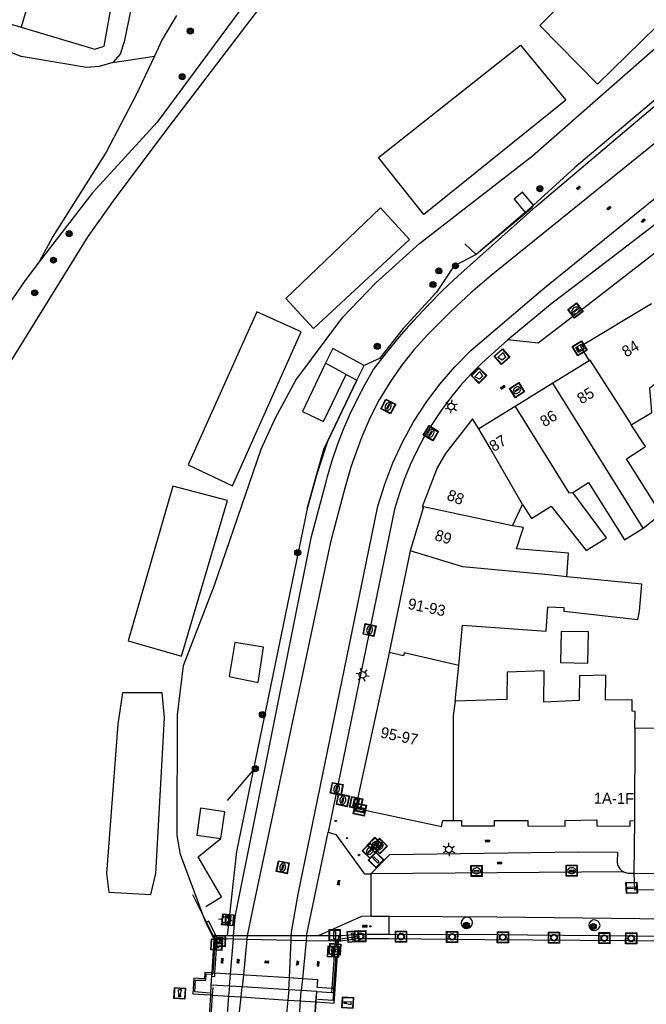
# Model space of a CAD drawing. Header units: metres. Extents: x 93870 to 95789, y 463036 to 464040.
# Tile 200 of 256: x 94525 to 94582, y 463469 to 463558. Entities that reach past the tile are written whole.
import ezdxf
from ezdxf.enums import TextEntityAlignment as Align

# ---------------------------------------------------------------- set-up
doc = ezdxf.new("R2010")
doc.units = ezdxf.units.M
doc.header["$LTSCALE"] = 25.4
for name, color, linetype in [('B_BEBOUWINGSGRENS_0', 1, 'Continuous'), ('B_TUSSENMUUR_0', 7, 'Continuous'), ('B_WOONBOOT_LIJN_0', 1, 'Continuous'), ('G_GRENS_ALGEMEEN_0', 7, 'Continuous'), ('K_KUNSTWERKGRENS_0', 1, 'Continuous'), ('K_KUNSTWERKGRENS_1', 1, 'Continuous'), ('Q_BALUSTRADE_LIJN_1', 193, 'Continuous'), ('Q_BLOEMBAK_0', 93, 'Continuous'), ('Q_BOOM_0', 3, 'Continuous'), ('Q_BRANDKRAAN_0', 5, 'Continuous'), ('Q_CAI-KAST_0', 10, 'Continuous'), ('Q_ELEKTRAKAST_0', 7, 'Continuous'), ('Q_INSPECTIE_OF_RIOOLPUT_0', 253, 'Continuous'), ('Q_KOLK_0', 254, 'Continuous'), ('Q_LICHTMAST_0', 2, 'Continuous'), ('Q_MEERPAAL_0', 7, 'Continuous'), ('Q_MEERRING_0', 7, 'Continuous'), ('Q_SLAGBOOM_0', 7, 'Continuous'), ('Q_STRAATNAAMBORD_0', 7, 'Continuous'), ('Q_VERKEERSBORDPAAL_0', 40, 'Continuous'), ('Q_VERKEERSREGELINSTALLATIEPAAL', 40, 'Continuous'), ('Q_WATERLEIDINGPUT_0', 5, 'Continuous'), ('S_GBKN_SYMBOOL_GV_GROOT_0', 7, 'Continuous'), ('S_GBKN_SYMBOOL_GV_GROOT_1', 7, 'Continuous'), ('S_GBKN_SYMBOOL_OV_GROOT_0', 7, 'Continuous'), ('S_GBKN_SYMBOOL_OV_GROOT_1', 7, 'Continuous'), ('T_CULTUURGRENS_0', 76, 'Continuous'), ('T_HEK_LIJN_0', 6, 'Continuous'), ('V_WEGGRENS_0', 7, 'Continuous'), ('V_WEGGRENS_1', 7, 'Continuous'), ('W_WATERGRENS_0', 5, 'Continuous'), ('Z_GBKN_HUISNUMMER_0', 252, 'Continuous')]:
    doc.layers.add(name, color=color, linetype=linetype)
doc.layers.add('Q_PAAL_STEEN_0', color=7, linetype='Continuous', true_color=0xa97373)
doc.layers.add('Q_PAALTJE_0', color=7, linetype='Continuous', true_color=0x666666)

# ---------------------------------------------------------------- blocks, each defined once
blk = doc.blocks.new('Q_BLOEMBAK')
for points in [[(-0.5, 0.5), (0.5, 0.5), (0.5, -0.5), (-0.5, -0.5)], [(-0.336, 0.197), (0.331, 0.197), (0.19, -0.251), (-0.196, -0.251)]]:
    blk.add_lwpolyline(points, close=True)
blk.add_lwpolyline([(-0.442, 0.464), (0.438, 0.464, -0.414214), (0.459, 0.442), (0.459, -0.437, -0.414214), (0.438, -0.459), (-0.442, -0.459, -0.414214), (-0.463, -0.437), (-0.463, 0.442), (-0.463, 0.444), (-0.463, 0.446), (-0.463, 0.448), (-0.462, 0.45), (-0.461, 0.451), (-0.46, 0.453), (-0.459, 0.455), (-0.458, 0.456), (-0.457, 0.457), (-0.456, 0.459), (-0.454, 0.46), (-0.453, 0.461), (-0.451, 0.462), (-0.449, 0.462), (-0.447, 0.463), (-0.446, 0.463), (-0.444, 0.464), (-0.442, 0.464)], format="xyb")
blk = doc.blocks.new('Q_STRAATNAAMBORD')
for points in [[(-0.5, 0.5), (0.5, 0.5), (0.5, -0.5), (-0.5, -0.5)], [(-0.369, 0.22), (0.358, 0.22), (0.358, -0.214), (-0.369, -0.214)]]:
    blk.add_lwpolyline(points, close=True)
for points in [[(-0.442, 0.464), (0.438, 0.464, -0.414214), (0.459, 0.442), (0.459, -0.437, -0.414214), (0.438, -0.459), (-0.442, -0.459, -0.414214), (-0.463, -0.437), (-0.463, 0.442), (-0.463, 0.444), (-0.463, 0.446), (-0.463, 0.448), (-0.462, 0.45), (-0.461, 0.451), (-0.46, 0.453), (-0.459, 0.455), (-0.458, 0.456), (-0.457, 0.457), (-0.456, 0.459), (-0.454, 0.46), (-0.453, 0.461), (-0.451, 0.462), (-0.449, 0.462), (-0.447, 0.463), (-0.446, 0.463), (-0.444, 0.464), (-0.442, 0.464)], [(-0.287, 0.16), (0.281, 0.16, -0.414214), (0.303, 0.139), (0.303, -0.134, -0.414214), (0.281, -0.156), (-0.287, -0.156, -0.414214), (-0.308, -0.134), (-0.308, 0.139), (-0.308, 0.14), (-0.308, 0.142), (-0.307, 0.144), (-0.307, 0.146), (-0.306, 0.148), (-0.305, 0.149), (-0.304, 0.151), (-0.303, 0.152), (-0.302, 0.154), (-0.3, 0.155), (-0.299, 0.156), (-0.297, 0.157), (-0.296, 0.158), (-0.294, 0.159), (-0.292, 0.159), (-0.29, 0.16), (-0.288, 0.16), (-0.287, 0.16)]]:
    blk.add_lwpolyline(points, format="xyb")
blk = doc.blocks.new('Q_ELEKTRAKAST')
for points in [[(-0.5, 0.5), (0.5, 0.5), (0.5, -0.5), (-0.5, -0.5)], [(-0.262, 0.264), (0.25, 0.264), (0.25, 0.187), (-0.262, 0.187)], [(-0.262, 0.107), (0.25, 0.107), (0.25, -0.332), (-0.262, -0.332)]]:
    blk.add_lwpolyline(points, close=True)
blk.add_lwpolyline([(-0.442, 0.464), (0.438, 0.464, -0.414214), (0.459, 0.442), (0.459, -0.437, -0.414214), (0.438, -0.459), (-0.442, -0.459, -0.414214), (-0.463, -0.437), (-0.463, 0.442), (-0.463, 0.444), (-0.463, 0.446), (-0.463, 0.448), (-0.462, 0.45), (-0.461, 0.451), (-0.46, 0.453), (-0.459, 0.455), (-0.458, 0.456), (-0.457, 0.457), (-0.456, 0.459), (-0.454, 0.46), (-0.453, 0.461), (-0.451, 0.462), (-0.449, 0.462), (-0.447, 0.463), (-0.446, 0.463), (-0.444, 0.464), (-0.442, 0.464)], format="xyb")
blk.add_lwpolyline([(-0.177, 0.001, -1), (-0.177, -0.069, -1)], format="xyb", close=True)
blk.add_lwpolyline([(0.044, 0.088), (-0.056, -0.112), (0.044, -0.112), (-0.056, -0.312)])
blk = doc.blocks.new('Q_CAI-KAST')
for points in [[(-0.5, 0.5), (0.5, 0.5), (0.5, -0.5), (-0.5, -0.5)], [(-0.262, 0.264), (0.25, 0.264), (0.25, 0.187), (-0.262, 0.187)], [(-0.262, 0.107), (0.25, 0.107), (0.25, -0.332), (-0.262, -0.332)]]:
    blk.add_lwpolyline(points, close=True)
blk.add_lwpolyline([(-0.442, 0.464), (0.438, 0.464, -0.414214), (0.459, 0.442), (0.459, -0.437, -0.414214), (0.438, -0.459), (-0.442, -0.459, -0.414214), (-0.463, -0.437), (-0.463, 0.442), (-0.463, 0.444), (-0.463, 0.446), (-0.463, 0.448), (-0.462, 0.45), (-0.461, 0.451), (-0.46, 0.453), (-0.459, 0.455), (-0.458, 0.456), (-0.457, 0.457), (-0.456, 0.459), (-0.454, 0.46), (-0.453, 0.461), (-0.451, 0.462), (-0.449, 0.462), (-0.447, 0.463), (-0.446, 0.463), (-0.444, 0.464), (-0.442, 0.464)], format="xyb")
blk.add_circle((-0.177, -0.034), 0.0354)
blk = doc.blocks.new('Q_LICHTMAST')
for points in [[(-0.26, 0.15), (-0.52, 0.3)], [(0, 0.3), (0, 0.6)], [(0.26, 0.15), (0.52, 0.3)], [(-0.26, -0.15), (-0.52, -0.3)], [(0, -0.3), (0, -0.6)], [(0.26, -0.15), (0.52, -0.3)]]:
    blk.add_lwpolyline(points)
blk.add_circle((0, 0), 0.3)
blk = doc.blocks.new('Q_VERKEERSREGELINSTALLATIEPAAL')
for points in [[(-0.5, 0.5), (0.5, 0.5), (0.5, -0.5), (-0.5, -0.5)], [(-0.08, 0.333), (0.071, 0.333), (0.071, -0.329), (-0.08, -0.329)]]:
    blk.add_lwpolyline(points, close=True)
blk.add_lwpolyline([(-0.442, 0.464), (0.438, 0.464, -0.414214), (0.459, 0.442), (0.459, -0.437, -0.414214), (0.438, -0.459), (-0.442, -0.459, -0.414214), (-0.463, -0.437), (-0.463, 0.442), (-0.463, 0.444), (-0.463, 0.446), (-0.463, 0.448), (-0.462, 0.45), (-0.461, 0.451), (-0.46, 0.453), (-0.459, 0.455), (-0.458, 0.456), (-0.457, 0.457), (-0.456, 0.459), (-0.454, 0.46), (-0.453, 0.461), (-0.451, 0.462), (-0.449, 0.462), (-0.447, 0.463), (-0.446, 0.463), (-0.444, 0.464), (-0.442, 0.464)], format="xyb")
blk = doc.blocks.new('Q_VERKEERSBORDPAAL')
for points in [[(-0.5, 0.5), (0.5, 0.5), (0.5, -0.5), (-0.5, -0.5)], [(-0.08, 0.333), (0.071, 0.333), (0.071, -0.329), (-0.08, -0.329)]]:
    blk.add_lwpolyline(points, close=True)
blk.add_lwpolyline([(-0.442, 0.464), (0.438, 0.464, -0.414214), (0.459, 0.442), (0.459, -0.437, -0.414214), (0.438, -0.459), (-0.442, -0.459, -0.414214), (-0.463, -0.437), (-0.463, 0.442), (-0.463, 0.444), (-0.463, 0.446), (-0.463, 0.448), (-0.462, 0.45), (-0.461, 0.451), (-0.46, 0.453), (-0.459, 0.455), (-0.458, 0.456), (-0.457, 0.457), (-0.456, 0.459), (-0.454, 0.46), (-0.453, 0.461), (-0.451, 0.462), (-0.449, 0.462), (-0.447, 0.463), (-0.446, 0.463), (-0.444, 0.464), (-0.442, 0.464)], format="xyb")
blk = doc.blocks.new('Q_PAAL_STEEN')
for points in [[(-0.5, 0.5), (0.5, 0.5), (0.5, -0.5), (-0.5, -0.5)], [(-0.08, 0.333), (0.071, 0.333), (0.071, -0.329), (-0.08, -0.329)]]:
    blk.add_lwpolyline(points, close=True)
blk.add_lwpolyline([(-0.442, 0.464), (0.438, 0.464, -0.414214), (0.459, 0.442), (0.459, -0.437, -0.414214), (0.438, -0.459), (-0.442, -0.459, -0.414214), (-0.463, -0.437), (-0.463, 0.442), (-0.463, 0.444), (-0.463, 0.446), (-0.463, 0.448), (-0.462, 0.45), (-0.461, 0.451), (-0.46, 0.453), (-0.459, 0.455), (-0.458, 0.456), (-0.457, 0.457), (-0.456, 0.459), (-0.454, 0.46), (-0.453, 0.461), (-0.451, 0.462), (-0.449, 0.462), (-0.447, 0.463), (-0.446, 0.463), (-0.444, 0.464), (-0.442, 0.464)], format="xyb")
blk = doc.blocks.new('Q_PAALTJE')
at = {"color": 251, "true_color": 0x666666, "xscale": 0.1, "yscale": 0.1, "zscale": 0.01}
blk.add_blockref('Q_PAAL_STEEN', (0, 0), dxfattribs=at)
blk = doc.blocks.new('Q_KOLK')
blk.add_lwpolyline([(-0.5, 0.5), (0.5, 0.5), (0.5, -0.5), (-0.5, -0.5)], close=True)
for points in [[(-0.442, 0.464), (0.438, 0.464, -0.414214), (0.459, 0.442), (0.459, -0.437, -0.414214), (0.438, -0.459), (-0.442, -0.459, -0.414214), (-0.463, -0.437), (-0.463, 0.442, -0.414214), (-0.442, 0.464)], [(-0.345, 0.105, 0.380426), (-0.276, -0.18)], [(-0.008, 0.266, 0.240218), (-0.345, 0.105)], [(-0.194, 0.045, 0.853344), (-0.194, -0.032)], [(0.331, 0.111, 0.240191), (-0.008, 0.266)], [(0.185, -0.032, 0.849746), (0.185, 0.045)], [(0.267, -0.176, 0.380426), (0.331, 0.111)], [(-0.276, -0.18, 0.148452), (0.012, -0.257)], [(0.012, -0.257, 0.131742), (0.267, -0.176)]]:
    blk.add_lwpolyline(points, format="xyb")
for points in [[(-0.194, 0.045), (0.185, 0.045)], [(0.185, -0.032), (-0.194, -0.032)]]:
    blk.add_lwpolyline(points)
blk = doc.blocks.new('Q_WATERLEIDINGPUT')
blk.add_lwpolyline([(-0.5, 0.5), (0.5, 0.5), (0.5, -0.5), (-0.5, -0.5)], close=True)
for points in [[(-0.442, 0.464), (0.438, 0.464, -0.414214), (0.459, 0.442), (0.459, -0.437, -0.414214), (0.438, -0.459), (-0.442, -0.459, -0.414214), (-0.463, -0.437), (-0.463, 0.442), (-0.463, 0.444), (-0.463, 0.446), (-0.463, 0.448), (-0.462, 0.45), (-0.461, 0.451), (-0.46, 0.453), (-0.459, 0.455), (-0.458, 0.456), (-0.457, 0.457), (-0.456, 0.459), (-0.454, 0.46), (-0.453, 0.461), (-0.451, 0.462), (-0.449, 0.462), (-0.447, 0.463), (-0.446, 0.463), (-0.444, 0.464), (-0.442, 0.464)], [(-0.345, 0.105, 0.380426), (-0.276, -0.18)], [(-0.008, 0.266, 0.240218), (-0.345, 0.105)], [(-0.194, 0.045, 0.853344), (-0.194, -0.032)], [(0.331, 0.111, 0.240191), (-0.008, 0.266)], [(0.185, -0.032, 0.849746), (0.185, 0.045)], [(0.267, -0.176, 0.380426), (0.331, 0.111)], [(-0.276, -0.18, 0.148452), (0.012, -0.257)], [(0.012, -0.257, 0.131742), (0.267, -0.176)]]:
    blk.add_lwpolyline(points, format="xyb")
for points in [[(-0.194, 0.045), (0.185, 0.045)], [(0.185, -0.032), (-0.194, -0.032)]]:
    blk.add_lwpolyline(points)
blk = doc.blocks.new('Q_BRANDKRAAN')
blk.add_lwpolyline([(-0.5, 0.5), (0.5, 0.5), (0.5, -0.5), (-0.5, -0.5)], close=True)
for points in [[(-0.442, 0.464), (0.438, 0.464, -0.414214), (0.459, 0.442), (0.459, -0.437, -0.414214), (0.438, -0.459), (-0.442, -0.459, -0.414214), (-0.463, -0.437), (-0.463, 0.442), (-0.463, 0.444), (-0.463, 0.446), (-0.463, 0.448), (-0.462, 0.45), (-0.461, 0.451), (-0.46, 0.453), (-0.459, 0.455), (-0.458, 0.456), (-0.457, 0.457), (-0.456, 0.459), (-0.454, 0.46), (-0.453, 0.461), (-0.451, 0.462), (-0.449, 0.462), (-0.447, 0.463), (-0.446, 0.463), (-0.444, 0.464), (-0.442, 0.464)], [(-0.345, 0.105, 0.380426), (-0.276, -0.18)], [(-0.008, 0.266, 0.240218), (-0.345, 0.105)], [(-0.194, 0.045, 0.853344), (-0.194, -0.032)], [(0.331, 0.111, 0.240191), (-0.008, 0.266)], [(0.185, -0.032, 0.849746), (0.185, 0.045)], [(0.267, -0.176, 0.380426), (0.331, 0.111)], [(-0.276, -0.18, 0.148452), (0.012, -0.257)], [(0.012, -0.257, 0.131742), (0.267, -0.176)]]:
    blk.add_lwpolyline(points, format="xyb")
for points in [[(-0.194, 0.045), (0.185, 0.045)], [(0.185, -0.032), (-0.194, -0.032)]]:
    blk.add_lwpolyline(points)
blk = doc.blocks.new('Q_INSPECTIE_OF_RIOOLPUT')
blk.add_lwpolyline([(-0.5, 0.5), (0.5, 0.5), (0.5, -0.5), (-0.5, -0.5)], close=True)
for points in [[(-0.442, 0.464), (0.438, 0.464, -0.414214), (0.459, 0.442), (0.459, -0.437, -0.414214), (0.438, -0.459), (-0.442, -0.459, -0.414214), (-0.463, -0.437), (-0.463, 0.442), (-0.463, 0.444), (-0.463, 0.446), (-0.463, 0.448), (-0.462, 0.45), (-0.461, 0.451), (-0.46, 0.453), (-0.459, 0.455), (-0.458, 0.456), (-0.457, 0.457), (-0.456, 0.459), (-0.454, 0.46), (-0.453, 0.461), (-0.451, 0.462), (-0.449, 0.462), (-0.447, 0.463), (-0.446, 0.463), (-0.444, 0.464), (-0.442, 0.464)], [(-0.345, 0.105, 0.380426), (-0.276, -0.18)], [(-0.008, 0.266, 0.240218), (-0.345, 0.105)], [(-0.194, 0.045, 0.853344), (-0.194, -0.032)], [(0.331, 0.111, 0.240191), (-0.008, 0.266)], [(0.185, -0.032, 0.849746), (0.185, 0.045)], [(0.267, -0.176, 0.380426), (0.331, 0.111)], [(-0.276, -0.18, 0.148452), (0.012, -0.257)], [(0.012, -0.257, 0.131742), (0.267, -0.176)]]:
    blk.add_lwpolyline(points, format="xyb")
for points in [[(-0.194, 0.045), (0.185, 0.045)], [(0.185, -0.032), (-0.194, -0.032)]]:
    blk.add_lwpolyline(points)
blk = doc.blocks.new('Q_SLAGBOOM')
blk.add_lwpolyline([(-0.5, 0.5), (0.5, 0.5), (0.5, -0.5), (-0.5, -0.5)], close=True)
blk.add_lwpolyline([(-0.442, 0.464), (0.438, 0.464, -0.414214), (0.459, 0.442), (0.459, -0.437, -0.414214), (0.438, -0.459), (-0.442, -0.459, -0.414214), (-0.463, -0.437), (-0.463, 0.442), (-0.463, 0.444), (-0.463, 0.446), (-0.463, 0.448), (-0.462, 0.45), (-0.461, 0.451), (-0.46, 0.453), (-0.459, 0.455), (-0.458, 0.456), (-0.457, 0.457), (-0.456, 0.459), (-0.454, 0.46), (-0.453, 0.461), (-0.451, 0.462), (-0.449, 0.462), (-0.447, 0.463), (-0.446, 0.463), (-0.444, 0.464), (-0.442, 0.464)], format="xyb")
for points in [[(-0.29, 0.043), (-0.375, 0.043), (-0.375, 0.105)], [(-0.375, 0.105), (-0.29, 0.105)], [(-0.29, 0.105), (-0.29, 0.204)], [(-0.29, 0.204), (-0.226, 0.204), (-0.226, 0.105)], [(-0.226, 0.043), (-0.226, -0.197), (-0.29, -0.197), (-0.29, 0.043)], [(-0.226, 0.105), (0.37, 0.105), (0.37, 0.043), (-0.226, 0.043)]]:
    blk.add_lwpolyline(points)
blk = doc.blocks.new('Q_MEERRING')
blk.add_lwpolyline([(-0.5, 0.5), (0.5, 0.5), (0.5, -0.5), (-0.5, -0.5)], close=True)
blk.add_lwpolyline([(-0.442, 0.464), (0.438, 0.464, -0.414214), (0.459, 0.442), (0.459, -0.437, -0.414214), (0.438, -0.459), (-0.442, -0.459, -0.414214), (-0.463, -0.437), (-0.463, 0.442), (-0.463, 0.444), (-0.463, 0.446), (-0.463, 0.448), (-0.462, 0.45), (-0.461, 0.451), (-0.46, 0.453), (-0.459, 0.455), (-0.458, 0.456), (-0.457, 0.457), (-0.456, 0.459), (-0.454, 0.46), (-0.453, 0.461), (-0.451, 0.462), (-0.449, 0.462), (-0.447, 0.463), (-0.446, 0.463), (-0.444, 0.464), (-0.442, 0.464)], format="xyb")
for radius in [0.3, 0.3, 0.25, 0.25]:
    blk.add_circle((0, 0), radius)
blk = doc.blocks.new('Q_BOOM')
for radius in [0.27, 0.18, 0.09]:
    blk.add_circle((0, 0), radius)
blk = doc.blocks.new('Q_MEERPAAL')
for points in [[(-0.5, 0.5), (0.5, 0.5), (0.5, -0.5), (-0.5, -0.5)], [(-0.076, 0.32), (0.068, 0.32), (0.068, 0.17), (-0.076, 0.17)]]:
    blk.add_lwpolyline(points, close=True)
blk.add_lwpolyline([(-0.442, 0.464), (0.438, 0.464, -0.414214), (0.459, 0.442), (0.459, -0.437, -0.414214), (0.438, -0.459), (-0.442, -0.459, -0.414214), (-0.463, -0.437), (-0.463, 0.442), (-0.463, 0.444), (-0.463, 0.446), (-0.463, 0.448), (-0.462, 0.45), (-0.461, 0.451), (-0.46, 0.453), (-0.459, 0.455), (-0.458, 0.456), (-0.457, 0.457), (-0.456, 0.459), (-0.454, 0.46), (-0.453, 0.461), (-0.451, 0.462), (-0.449, 0.462), (-0.447, 0.463), (-0.446, 0.463), (-0.444, 0.464), (-0.442, 0.464)], format="xyb")
for points in [[(-0.076, 0.124), (-0.136, -0.311)], [(-0.076, 0.124), (0.068, 0.124)], [(0.068, 0.124), (0.122, -0.311)], [(-0.136, -0.311), (0.122, -0.311)]]:
    blk.add_lwpolyline(points)
blk = doc.blocks.new('S_GBKN_SYMBOOL_OV_GROOT')
for points in [[(-0.21875, 0.0625), (0.21875, 0.0625)], [(-0.21875, 0), (0.21875, 0)], [(-0.1875, 0.0625), (-0.1875, 0)], [(-0.125, 0.09375), (-0.125, 0.0625)], [(-0.125, 0), (-0.125, -0.0625)], [(-0.0625, 0.0625), (-0.0625, 0)], [(0, 0.09375), (0, 0.0625)], [(0, 0), (0, -0.0625)], [(0.0625, 0.0625), (0.0625, 0)], [(0.125, 0.09375), (0.125, 0.0625)], [(0.125, 0), (0.125, -0.0625)], [(0.1875, 0.0625), (0.1875, 0)], [(-0.21875, -0.0625), (0.21875, -0.0625)], [(-0.1875, -0.0625), (-0.1875, -0.09375)], [(-0.0625, -0.0625), (-0.0625, -0.09375)], [(0.0625, -0.0625), (0.0625, -0.09375)], [(0.1875, -0.0625), (0.1875, -0.09375)]]:
    blk.add_lwpolyline(points)
blk = doc.blocks.new('S_GBKN_SYMBOOL_GV_GROOT')
for points in [[(-0.1875, 0.03125), (-0.09375, 0.09375)], [(-0.1875, -0.0625), (0.0625, 0.09375)], [(-0.1875, 0.09375), (0.125, -0.09375)], [(-0.1875, 0), (-0.03125, -0.09375)], [(-0.125, -0.09375), (0.1875, 0.09375)], [(-0.0625, 0.09375), (0.1875, -0.0625)], [(0.03125, -0.09375), (0.1875, 0)], [(0.09375, 0.09375), (0.1875, 0.03125)]]:
    blk.add_lwpolyline(points)

msp = doc.modelspace()

# ---------------------------------------------------------------- linework, layer by layer
at = {"layer": 'B_BEBOUWINGSGRENS_0'}
for p, q in [((94570.641, 463540.978), (94571.401, 463541.658)), ((94576.44, 463527.58), (94573.142, 463525.542)), ((94555.438, 463525.812), (94556.08, 463527.147)), ((94554.458, 463526.345), (94555.438, 463525.812)), ((94573.142, 463525.542), (94569.739, 463523.44)), ((94569.739, 463523.44), (94566.47, 463521.42)), ((94561.46, 463514.35), (94560.26, 463510.39)), ((94569.51, 463512.66), (94570.4, 463514.59)), ((94560.26, 463510.39), (94558.349, 463501.2)), ((94564.32, 463496.77), (94564.65, 463500)), ((94573.83, 463500.28), (94576.31, 463500.22)), ((94580.53, 463486), (94580.46, 463481.22))]:
    msp.add_line(p, q, dxfattribs=at)
for points in [[(94571.401, 463541.658), (94570.415, 463542.84), (94569.639, 463542.186), (94570.641, 463540.978)], [(94582.083, 463532.732), (94575.66, 463528.88), (94576.44, 463527.58)], [(94556.08, 463527.147), (94553.254, 463528.684), (94552.611, 463527.349)], [(94552.611, 463527.349), (94550.506, 463522.979), (94552.412, 463522.097), (94554.458, 463526.345)], [(94580.22, 463521.77), (94582.09, 463522.91), (94581.91, 463525.14), (94583.24, 463526.19), (94584.46, 463524.03), (94586.48, 463525.25)], [(94566.47, 463521.42), (94565.9, 463522.34), (94563.46, 463519.2), (94562.7, 463517.9), (94561.35, 463514.37), (94561.46, 463514.35)], [(94581.301, 463512.436), (94582.94, 463513.73), (94579.8, 463518.72), (94581.54, 463519.81), (94580.22, 463521.77)], [(94574.95, 463515.66), (94576.38, 463516.56), (94579.64, 463511.39), (94581.301, 463512.436)], [(94570.4, 463514.59), (94571.21, 463513.31), (94572.99, 463514.43), (94576.17, 463510.41), (94578.01, 463511.57), (94574.95, 463515.66)], [(94574.399, 463508.042), (94574.55, 463510.18), (94569.85, 463510.56), (94570.51, 463512.5), (94569.51, 463512.66)], [(94572.7, 463505.32), (94574.148, 463505.25), (94574.155, 463504.94), (94580.836, 463504.179), (94580.97, 463504.92), (94581.2, 463507.37), (94574.399, 463508.042)], [(94564.65, 463500), (94564.98, 463503.65), (94572.54, 463503.12), (94572.7, 463505.32)], [(94576.31, 463500.22), (94576.38, 463503.05), (94573.89, 463503.1), (94573.83, 463500.28)], [(94546.988, 463501.676), (94544.385, 463502.103), (94543.877, 463499.011), (94546.511, 463498.468), (94546.988, 463501.676)], [(94558.349, 463501.2), (94558.1, 463500), (94555.314, 463487.112)], [(94580.55, 463494.34), (94580.59, 463495.84), (94580.31, 463495.87), (94580.32, 463496.91), (94577.9, 463496.86), (94577.93, 463499.15), (94575.56, 463499.07), (94575.53, 463496.85), (94572.34, 463496.69), (94572.37, 463499.52), (94569.03, 463499.42), (94569, 463496.94), (94564.32, 463496.77)], [(94589.36, 463494.83), (94589.37, 463495.54), (94587.05, 463495.53), (94587.09, 463495.89), (94586.66, 463495.94), (94586.61, 463494.32), (94580.55, 463494.34)], [(94541.302, 463487.093), (94540.953, 463484.668), (94543.138, 463484.353)], [(94543.138, 463484.353), (94543.487, 463486.778), (94541.302, 463487.093)], [(94555.314, 463487.112), (94558.45, 463486.442), (94562.814, 463485.509), (94563.09, 463485.45), (94563.2, 463486), (94564.152, 463486)], [(94564.152, 463486), (94564.88, 463486), (94564.88, 463485.5), (94567.88, 463485.49), (94567.88, 463485.99), (94570.88, 463485.99), (94570.88, 463485.49), (94574.26, 463485.48), (94574.26, 463485.98), (94577.14, 463486.05), (94577.14, 463485.51), (94580.14, 463485.47), (94580.14, 463485.97), (94580.53, 463486)], [(94580.46, 463481.22), (94588.08, 463481.09), (94588.08, 463481.23)]]:
    msp.add_lwpolyline(points, dxfattribs=at)
at = {"layer": 'B_TUSSENMUUR_0'}
for p, q in [((94554.458, 463526.345), (94552.611, 463527.349)), ((94581.301, 463512.436), (94573.142, 463525.542)), ((94569.51, 463512.66), (94561.46, 463514.35)), ((94564.32, 463496.77), (94564.149, 463495.501)), ((94564.149, 463495.501), (94564.152, 463486)), ((94580.55, 463494.34), (94580.53, 463486))]:
    msp.add_line(p, q, dxfattribs=at)
for points in [[(94580.22, 463521.77), (94580.148, 463522.008), (94576.536, 463527.639), (94576.44, 463527.58)], [(94569.739, 463523.44), (94574.601, 463515.629), (94574.95, 463515.66)], [(94570.4, 463514.59), (94567.468, 463519.685), (94566.47, 463521.42)], [(94574.399, 463508.042), (94572.744, 463508.206), (94565.02, 463508.933), (94560.26, 463510.39)], [(94564.65, 463500), (94559.719, 463501.157), (94559.657, 463500.894), (94558.349, 463501.2)]]:
    msp.add_lwpolyline(points, dxfattribs=at)
at = {"layer": 'B_WOONBOOT_LIJN_0'}
for points in [[(94586.509, 463561.736), (94577.198, 463552.589), (94571.984, 463557.907), (94581.135, 463567.054), (94586.509, 463561.736)], [(94570.221, 463556.139), (94574.317, 463551.14), (94561.495, 463540.823), (94557.398, 463545.981), (94570.221, 463556.139)], [(94549.008, 463533.202), (94551.502, 463530.508), (94560.192, 463538.55), (94557.577, 463541.405), (94549.008, 463533.202)], [(94540.177, 463518.154), (94544.193, 463516.257), (94550.398, 463530.195), (94546.383, 463532.019), (94540.177, 463518.154)], [(94534.771, 463502.228), (94539.59, 463500.841), (94543.751, 463514.925), (94538.787, 463516.238), (94534.771, 463502.228)], [(94533.015, 463479.513), (94536.811, 463479.294), (94537.249, 463481.191), (94538.052, 463495.275), (94537.833, 463497.537), (94534.256, 463497.537), (94533.818, 463494.691), (94532.796, 463481.191), (94533.015, 463479.513)]]:
    msp.add_lwpolyline(points, dxfattribs=at)
at = {"layer": 'G_GRENS_ALGEMEEN_0'}
for p, q in [((94570.641, 463540.978), (94566.223, 463537.203)), ((94552.767, 463520.261), (94551.797, 463517.237)), ((94550.943, 463514.198), (94546.065, 463490.504)), ((94541.843, 463476.787), (94541.777, 463476.755))]:
    msp.add_line(p, q, dxfattribs=at)
for points in [[(94584.746, 463553.178), (94575.1, 463545.046), (94571.401, 463541.658)], [(94566.223, 463537.203), (94564.184, 463536.127), (94562.644, 463533.791), (94559.606, 463530.51), (94557.48, 463527.786), (94556.08, 463527.147)], [(94555.438, 463525.812), (94552.794, 463520.347), (94552.767, 463520.261)], [(94551.797, 463517.237), (94551.795, 463517.23), (94550.943, 463514.198)], [(94546.065, 463490.504), (94544.556, 463483.176), (94543.704, 463475.567)], [(94542.67, 463475.57), (94542.048, 463476.884), (94541.843, 463476.787)]]:
    msp.add_lwpolyline(points, dxfattribs=at)
at = {"layer": 'K_KUNSTWERKGRENS_0'}
for p, q in [((94542.434, 463472.194), (94542.308, 463472.202)), ((94542.602, 463472.183), (94542.434, 463472.194)), ((94544.004, 463472.091), (94542.602, 463472.183)), ((94545.174, 463472.015), (94544.004, 463472.091)), ((94550.51, 463471.666), (94549.336, 463471.743)), ((94540.618, 463470.31), (94542.188, 463470.207)), ((94553.333, 463470.779), (94553.167, 463470.791)), ((94553.47, 463470.768), (94553.333, 463470.779)), ((94542.188, 463470.207), (94542.382, 463470.194)), ((94542.382, 463470.194), (94543.837, 463470.098)), ((94543.837, 463470.098), (94544.971, 463470.023)), ((94544.971, 463470.023), (94549.198, 463469.744)), ((94549.198, 463469.744), (94550.346, 463469.669)), ((94550.346, 463469.669), (94551.694, 463469.58)), ((94551.694, 463469.58), (94551.761, 463469.576))]:
    msp.add_line(p, q, dxfattribs=at)
for points in [[(94542.308, 463472.202), (94541.693, 463472.242), (94541.657, 463471.674), (94540.699, 463471.716), (94540.618, 463470.31)], [(94549.336, 463471.743), (94545.353, 463472.003), (94545.174, 463472.015)], [(94553.167, 463470.791), (94551.853, 463470.89), (94551.898, 463471.575), (94550.51, 463471.666)], [(94551.761, 463469.576), (94553.392, 463469.468), (94553.476, 463470.768), (94553.47, 463470.768)]]:
    msp.add_lwpolyline(points, dxfattribs=at)
at = {"layer": 'K_KUNSTWERKGRENS_1'}
for p, q in [((94542.452, 463475.571), (94542.338, 463475.571)), ((94542.338, 463475.571), (94542.463, 463475.308)), ((94542.67, 463475.57), (94542.452, 463475.571)), ((94542.452, 463475.571), (94542.452, 463475.571)), ((94543.704, 463475.567), (94542.67, 463475.57)), ((94544.289, 463475.565), (94543.704, 463475.567)), ((94545.519, 463475.557), (94544.289, 463475.565)), ((94549.503, 463475.55), (94545.519, 463475.557)), ((94550.892, 463475.546), (94549.503, 463475.55)), ((94551.945, 463475.543), (94550.892, 463475.546)), ((94553.488, 463475.539), (94551.945, 463475.543)), ((94553.47, 463470.768), (94553.771, 463475.081)), ((94553.794, 463475.538), (94553.488, 463475.539)), ((94553.771, 463475.081), (94553.778, 463475.228)), ((94553.778, 463475.228), (94553.794, 463475.538)), ((94542.3, 463472.071), (94542.289, 463471.9)), ((94542.308, 463472.202), (94542.3, 463472.071)), ((94542.289, 463471.9), (94542.239, 463471.102)), ((94542.239, 463471.102), (94542.188, 463470.207)), ((94543.914, 463470.999), (94542.239, 463471.102)), ((94545.068, 463470.928), (94543.914, 463470.999)), ((94549.289, 463470.668), (94545.068, 463470.928)), ((94550.405, 463470.599), (94549.289, 463470.668)), ((94551.822, 463470.512), (94550.405, 463470.599)), ((94551.761, 463469.576), (94551.822, 463470.512)), ((94551.822, 463470.512), (94553.143, 463470.431)), ((94553.143, 463470.431), (94553.309, 463470.421)), ((94542.188, 463470.207), (94541.616, 463460.265)), ((94551.113, 463459.658), (94551.761, 463469.576))]:
    msp.add_line(p, q, dxfattribs=at)
for points in [[(94542.463, 463475.308), (94542.496, 463475.216), (94542.308, 463472.202)], [(94553.309, 463470.421), (94553.445, 463470.412), (94553.47, 463470.768)]]:
    msp.add_lwpolyline(points, dxfattribs=at)
at = {"layer": 'Q_BALUSTRADE_LIJN_1'}
for p, q in [((94542.584, 463475.306), (94542.452, 463475.571)), ((94542.452, 463475.571), (94542.452, 463475.571)), ((94542.609, 463475.257), (94542.584, 463475.306)), ((94553.613, 463475.084), (94553.572, 463474.551)), ((94542.434, 463472.194), (94542.586, 463474.412)), ((94553.527, 463473.709), (94553.333, 463470.779)), ((94542.425, 463472.064), (94542.434, 463472.194)), ((94542.382, 463470.194), (94542.428, 463470.89)), ((94551.74, 463470.279), (94551.694, 463469.58)), ((94541.722, 463460.258), (94542.382, 463470.194)), ((94551.694, 463469.58), (94551.038, 463459.663))]:
    msp.add_line(p, q, dxfattribs=at)
msp.add_lwpolyline([(94553.778, 463475.228), (94553.622, 463475.205), (94553.613, 463475.084)], dxfattribs=at)
at = {"layer": 'T_CULTUURGRENS_0'}
for p, q in [((94527.399, 463565.743), (94525.085, 463557.75)), ((94533.37, 463554.575), (94537.133, 463555.14)), ((94526.716, 463536.516), (94525.416, 463534.824))]:
    msp.add_line(p, q, dxfattribs=at)
for points in [[(94550.542, 463638.191), (94551.254, 463637.125), (94551.945, 463636.31), (94552.498, 463635.498), (94553.036, 463634.535), (94553.544, 463633.271), (94555.123, 463626.539), (94557.539, 463621.088), (94564.011, 463610.675), (94568.335, 463602.77), (94569.476, 463600.19), (94569.556, 463599.637), (94569.603, 463598.606), (94568.265, 463592.471), (94566.898, 463589.39), (94559.582, 463579.253), (94553.138, 463571.112), (94548.202, 463563.814), (94537.387, 463549.171), (94531.521, 463542.767), (94526.716, 463536.516)], [(94539.131, 463558.814), (94537.83, 463556.63), (94537.133, 463555.14)], [(94537.133, 463555.14), (94535.49, 463551.63), (94532.78, 463546.45), (94527.94, 463538.81), (94526.716, 463536.516)], [(94525.416, 463534.824), (94516.526, 463521.884), (94511.373, 463513.668), (94510.114, 463511.588)]]:
    msp.add_lwpolyline(points, dxfattribs=at)
at = {"layer": 'T_HEK_LIJN_0'}
for p, q in [((94571.325, 463541.449), (94566.223, 463537.203)), ((94566.223, 463537.203), (94565.192, 463538.16)), ((94552.767, 463520.261), (94555.438, 463525.812)), ((94550.943, 463514.198), (94551.797, 463517.237)), ((94543.723, 463487.791), (94546.065, 463490.504)), ((94541.545, 463477.381), (94540.597, 463479.274)), ((94541.843, 463476.787), (94541.545, 463477.381)), ((94542.452, 463475.571), (94541.843, 463476.787)), ((94542.585, 463475.306), (94542.452, 463475.571)), ((94555.34, 463475.463), (94553.778, 463475.228)), ((94553.778, 463475.228), (94553.778, 463475.228)), ((94542.3, 463472.071), (94542.425, 463472.064)), ((94553.333, 463470.779), (94553.309, 463470.421))]:
    msp.add_line(p, q, dxfattribs=at)
for points in [[(94551.797, 463517.237), (94552.48, 463519.666), (94552.767, 463520.261)], [(94541.788, 463478.209), (94543.19, 463479.082), (94541.097, 463482.693), (94543.138, 463484.353)], [(94542.095, 463470.368), (94540.791, 463470.478), (94540.85, 463471.545), (94541.769, 463471.547), (94541.802, 463472.101), (94542.3, 463472.071)], [(94553.309, 463470.421), (94553.263, 463469.715), (94551.859, 463469.796)]]:
    msp.add_lwpolyline(points, dxfattribs=at)
at = {"layer": 'V_WEGGRENS_0'}
for p, q in [((94550.892, 463475.546), (94552.825, 463484.936)), ((94552.825, 463484.936), (94553.544, 463484.725)), ((94579.535, 463481.337), (94556.697, 463481.166)), ((94556.697, 463481.166), (94556.709, 463477.325)), ((94556.709, 463477.325), (94558.353, 463477.341)), ((94558.343, 463475.688), (94558.353, 463477.341))]:
    msp.add_line(p, q, dxfattribs=at)
for points in [[(94546.931, 463590.009), (94546.43, 463588.295), (94546.131, 463587.156), (94545.618, 463586.597), (94543.967, 463584.395), (94542.129, 463582.539), (94540.142, 463580.291), (94539.48, 463579.442), (94539.042, 463578.341), (94538.631, 463577.24), (94538.155, 463575.375), (94537.703, 463572.562), (94534.408, 463556.437), (94534.044, 463555.312), (94533.37, 463554.575)], [(94606.669, 463574.168), (94605.462, 463571.875), (94603.208, 463568.216), (94600.714, 463564.716), (94597.992, 463561.39), (94595.053, 463558.255), (94591.91, 463555.324), (94582.621, 463547.451), (94567.582, 463535.298), (94565.741, 463533.735), (94563.977, 463532.085), (94561.859, 463529.962), (94560.61, 463528.596), (94559.455, 463527.148), (94558.401, 463525.626), (94557.451, 463524.037), (94556.611, 463522.388), (94555.883, 463520.685), (94555.355, 463519.307), (94554.891, 463517.939), (94554.349, 463516.058), (94553.048, 463511.18), (94546.015, 463478.068), (94545.519, 463475.557)], [(94525.085, 463557.75), (94531.73, 463555.765), (94532.588, 463556.033), (94535.495, 463572.23)], [(94516.833, 463565.437), (94516.896, 463563.656), (94517.27, 463561.927), (94517.971, 463560.56), (94519.083, 463559.684), (94522.31, 463558.579), (94525.085, 463557.75)], [(94533.37, 463554.575), (94532.132, 463554.187), (94530.995, 463554.109), (94525.085, 463555.093), (94521.765, 463556.412), (94520.338, 463556.648), (94517.313, 463557.734), (94516.086, 463557.997), (94514.832, 463558.057), (94513.585, 463557.912), (94512.378, 463557.568)], [(94544.289, 463475.565), (94544.431, 463477.283), (94551.337, 463511.672), (94552.655, 463516.611), (94552.784, 463517.094), (94553.211, 463518.542), (94553.696, 463519.972), (94554.236, 463521.382), (94554.831, 463522.77), (94555.481, 463524.132), (94556.184, 463525.469), (94556.939, 463526.776), (94558.097, 463528.283), (94559.301, 463529.753), (94560.55, 463531.185), (94561.843, 463532.577), (94563.179, 463533.928), (94564.557, 463535.237), (94571.625, 463541.522), (94590.177, 463557.245)], [(94602.251, 463556.902), (94600.966, 463555.312), (94597.411, 463551.729), (94589.35, 463545.241), (94575.07, 463534.303), (94573.077, 463532.776), (94569.08, 463529.46)], [(94602.251, 463556.902), (94602.573, 463554.072), (94601.855, 463553.24), (94601.107, 463552.435), (94600.328, 463551.659), (94599.522, 463550.912), (94598.688, 463550.197), (94598.118, 463549.738), (94591.109, 463544.094), (94576.333, 463532.648), (94571.834, 463529.163), (94569.08, 463529.46)], [(94549.503, 463475.55), (94549.556, 463476.063), (94550.115, 463479.324), (94554.967, 463502.945), (94557.34, 463514.426), (94557.948, 463516.409), (94558.692, 463518.346), (94559.566, 463520.228), (94560.567, 463522.045), (94561.69, 463523.789), (94562.93, 463525.452), (94564.281, 463527.027), (94565.737, 463528.505), (94572.025, 463533.877), (94572.385, 463534.166), (94592.656, 463550.605)], [(94569.08, 463529.46), (94566.74, 463527.374), (94565.737, 463526.373), (94564.785, 463525.324), (94563.886, 463524.229), (94563.042, 463523.09), (94562.256, 463521.912), (94561.529, 463520.696), (94560.864, 463519.445), (94560.261, 463518.163), (94559.722, 463516.852), (94559.249, 463515.517), (94558.842, 463514.159), (94558.115, 463510.627), (94552.825, 463484.936)], [(94553.544, 463484.725), (94556.063, 463481.232), (94556.119, 463481.165), (94556.697, 463481.166)], [(94556.697, 463481.166), (94558.398, 463482.912), (94575.456, 463483.155), (94578.986, 463483.131), (94578.973, 463482.211), (94579.008, 463481.997), (94579.085, 463481.794), (94579.203, 463481.612), (94579.355, 463481.457), (94579.535, 463481.337)], [(94579.535, 463481.337), (94579.911, 463481.222), (94580.46, 463481.22)], [(94580.46, 463481.22), (94580.52, 463479.71), (94602.723, 463480.005), (94605.304, 463480.022)], [(94558.353, 463477.341), (94568.09, 463477.283), (94586.188, 463477.07), (94610.999, 463477.414), (94622.39, 463477.56)], [(94556.709, 463477.325), (94555.85, 463477.308), (94551.945, 463475.543)], [(94564.886, 463476.515), (94565.008, 463476.354), (94565.181, 463476.25), (94565.381, 463476.219), (94565.578, 463476.265), (94565.743, 463476.382), (94565.852, 463476.552), (94565.889, 463476.751), (94565.849, 463476.949), (94565.725, 463477.104), (94565.553, 463477.202), (94565.357, 463477.23), (94565.164, 463477.183), (94565.002, 463477.07), (94564.893, 463476.904), (94564.852, 463476.71), (94564.886, 463476.515)], [(94576.389, 463476.518), (94576.432, 463476.331), (94576.541, 463476.172), (94576.7, 463476.065), (94576.888, 463476.023), (94577.078, 463476.053), (94577.243, 463476.151), (94577.362, 463476.303), (94577.416, 463476.487), (94577.374, 463476.676), (94577.266, 463476.836), (94577.106, 463476.944), (94576.917, 463476.986), (94576.726, 463476.956), (94576.56, 463476.857), (94576.442, 463476.704), (94576.389, 463476.518)], [(94558.343, 463475.688), (94555.454, 463475.686), (94554.073, 463475.563), (94553.794, 463475.538)], [(94645.305, 463475.849), (94639.021, 463475.943), (94611.616, 463475.906), (94583.803, 463475.494), (94570.851, 463475.606), (94568.086, 463475.635), (94558.44, 463475.688), (94558.343, 463475.688)]]:
    msp.add_lwpolyline(points, dxfattribs=at)
at = {"layer": 'V_WEGGRENS_1'}
for p, q in [((94542.774, 463475.302), (94542.67, 463475.57)), ((94544.004, 463472.091), (94544.265, 463475.272)), ((94544.265, 463475.272), (94544.289, 463475.565)), ((94545.489, 463475.247), (94545.174, 463472.015)), ((94545.519, 463475.557), (94545.489, 463475.247)), ((94549.336, 463471.743), (94549.486, 463475.167)), ((94549.486, 463475.167), (94549.503, 463475.55)), ((94550.852, 463475.14), (94550.51, 463471.666)), ((94550.892, 463475.546), (94550.852, 463475.14)), ((94553.457, 463475.087), (94553.167, 463470.791)), ((94553.488, 463475.539), (94553.457, 463475.087)), ((94543.914, 463470.999), (94544.004, 463472.091)), ((94545.174, 463472.015), (94545.068, 463470.928)), ((94549.289, 463470.668), (94549.336, 463471.743)), ((94550.51, 463471.666), (94550.405, 463470.599)), ((94543.914, 463470.999), (94543.837, 463470.098)), ((94544.971, 463470.023), (94545.068, 463470.928)), ((94549.289, 463470.668), (94549.198, 463469.744)), ((94550.346, 463469.669), (94550.405, 463470.599)), ((94553.167, 463470.791), (94553.143, 463470.431)), ((94543.837, 463470.098), (94542.995, 463460.176)), ((94543.906, 463460.118), (94544.971, 463470.023)), ((94549.198, 463469.744), (94548.225, 463459.842)), ((94549.715, 463459.747), (94550.346, 463469.669))]:
    msp.add_line(p, q, dxfattribs=at)
for points in [[(94542.602, 463472.183), (94542.795, 463475.246), (94542.774, 463475.302)], [(94542.289, 463471.9), (94542.583, 463471.883), (94542.602, 463472.183)]]:
    msp.add_lwpolyline(points, dxfattribs=at)
at = {"layer": 'W_WATERGRENS_0'}
for p, q in [((94541.777, 463476.755), (94541.545, 463477.381)), ((94541.777, 463476.755), (94542.338, 463475.571)), ((94542.463, 463475.308), (94542.584, 463475.306)), ((94542.584, 463475.306), (94542.585, 463475.306)), ((94542.585, 463475.306), (94542.774, 463475.302)), ((94542.774, 463475.302), (94544.265, 463475.272)), ((94544.265, 463475.272), (94545.489, 463475.247)), ((94545.489, 463475.247), (94549.486, 463475.167)), ((94549.486, 463475.167), (94550.852, 463475.14)), ((94550.852, 463475.14), (94553.457, 463475.087)), ((94553.457, 463475.087), (94553.613, 463475.084)), ((94553.613, 463475.084), (94553.771, 463475.081))]:
    msp.add_line(p, q, dxfattribs=at)
for points in [[(94541.545, 463477.381), (94539.5, 463482.91), (94539.2, 463484.63), (94539.21, 463495.54), (94539.77, 463500), (94542.56, 463507.29), (94546.79, 463519.57), (94548.04, 463522.35), (94549.9, 463525.82), (94554.15, 463531.52), (94557.16, 463534.64), (94561.09, 463538.2), (94571.3, 463546.12), (94582.64, 463556.08), (94586.8, 463560.16), (94589.83, 463563.69), (94592.507, 463567.251)], [(94513.358, 463508.79), (94516.462, 463513.821), (94518.916, 463518.332), (94520.249, 463521.107), (94521.909, 463523.955), (94531.132, 463538.827), (94533.576, 463542.258), (94538.498, 463548.796), (94550.075, 463563.992)], [(94553.771, 463475.081), (94555.506, 463475.31), (94558.337, 463475.298), (94567.011, 463475.232)], [(94567.011, 463475.232), (94584.265, 463475.1), (94600.153, 463475.351), (94611.617, 463475.5), (94621.293, 463475.54), (94639.022, 463475.56), (94666.391, 463475.141), (94693.35, 463475.381), (94704.64, 463475.49), (94727.521, 463475.513), (94753.965, 463475.451)]]:
    msp.add_lwpolyline(points, dxfattribs=at)

# ---------------------------------------------------------------- block references
at = {"layer": 'Q_BLOEMBAK_0'}
for p, rotation in [((94568.55, 463527.948), 41.7155031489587), ((94566.468, 463526.237), 44.94281860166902)]:
    msp.add_blockref('Q_BLOEMBAK', p, dxfattribs=dict(at, rotation=rotation))
at = {"layer": 'Q_BOOM_0'}
for p, rotation in [((94540.372, 463557.408), 59.21791334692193), ((94539.642, 463553.277), 53.55123451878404), ((94571.98, 463543.146), 42.4872918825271), ((94529.423, 463539.084), 52.45134649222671), ((94528.001, 463536.678), 52.45134649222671), ((94564.342, 463536.163), 27.82104380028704), ((94562.845, 463535.708), 56.60526892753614), ((94562.315, 463534.471), 56.60526892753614), ((94526.311, 463533.721), 55.5102729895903), ((94557.276, 463528.889), 52.0290338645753), ((94550.083, 463510.218), 78.36677538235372), ((94546.889, 463495.554), 78.3667753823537), ((94546.251, 463490.674), 78.3667753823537), ((94565.333, 463476.503), 171.1892670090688), ((94576.802, 463476.397), 146.0611824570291)]:
    msp.add_blockref('Q_BOOM', p, dxfattribs=dict(at, rotation=rotation))
at = {"layer": 'Q_BRANDKRAAN_0', "rotation": 45.74794418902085}
msp.add_blockref('Q_BRANDKRAAN', (94557.497, 463483.668), dxfattribs=at)
at = {"layer": 'Q_CAI-KAST_0', "rotation": 120.9637565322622}
msp.add_blockref('Q_CAI-KAST', (94575.57, 463528.698), dxfattribs=at)
at = {"layer": 'Q_ELEKTRAKAST_0'}
for p, rotation in [((94543.039, 463475.08), 178.8487166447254), ((94553.458, 463474.348), 86.13604773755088)]:
    msp.add_blockref('Q_ELEKTRAKAST', p, dxfattribs=dict(at, rotation=rotation))
at = {"layer": 'Q_INSPECTIE_OF_RIOOLPUT_0'}
for p, rotation in [((94558.269, 463523.441), 63.0057231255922), ((94548.732, 463481.756), 78.39230754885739)]:
    msp.add_blockref('Q_INSPECTIE_OF_RIOOLPUT', p, dxfattribs=dict(at, rotation=rotation))
at = {"layer": 'Q_KOLK_0'}
for p, rotation in [((94575.198, 463532.133), 37.76195695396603), ((94569.907, 463524.921), 31.70322191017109), ((94562.126, 463521.023), 59.12640743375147), ((94556.585, 463503.221), 78.36491869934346), ((94553.61, 463488.846), 78.36491869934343), ((94566.249, 463481.431), 0.4289953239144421), ((94574.858, 463481.445), 0.4289953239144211)]:
    msp.add_blockref('Q_KOLK', p, dxfattribs=dict(at, rotation=rotation))
at = {"layer": 'Q_LICHTMAST_0'}
for p, rotation in [((94563.965, 463523.436), 53.46152176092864), ((94555.952, 463499.158), 78.36491869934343), ((94563.756, 463483.368), 0.8161526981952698), ((94543.518, 463477.001), 83.6110515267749)]:
    msp.add_blockref('Q_LICHTMAST', p, dxfattribs=dict(at, rotation=rotation))
at = {"layer": 'Q_MEERPAAL_0'}
for p, rotation in [((94539.42, 463470.36), 176.2287960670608), ((94554.61, 463469.5), 86.30295069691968)]:
    msp.add_blockref('Q_MEERPAAL', p, dxfattribs=dict(at, rotation=rotation))
at = {"layer": 'Q_MEERRING_0'}
for p, rotation in [((94555.748, 463475.52), 0.03966477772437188), ((94559.421, 463475.479), 179.5640479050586), ((94564.045, 463475.461), 179.6851911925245), ((94568.632, 463475.423), 179.5616729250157), ((94573.254, 463475.384), 179.5616729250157), ((94577.802, 463475.346), 179.5616729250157), ((94580.234, 463475.325), 179.5616729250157)]:
    msp.add_blockref('Q_MEERRING', p, dxfattribs=dict(at, rotation=rotation))
at = {"layer": 'Q_PAAL_STEEN_0', "rotation": 92.2754564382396}
msp.add_blockref('Q_PAAL_STEEN', (94580.276, 463479.893), dxfattribs=at)
at = {"layer": 'Q_PAALTJE_0'}
for p, rotation in [((94553.52, 463485.942), 78.36491869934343), ((94554.538, 463484.389), 125.7975067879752), ((94555.62, 463482.864), 125.7975067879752), ((94556.659, 463476.421), 0.03966477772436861)]:
    msp.add_blockref('Q_PAALTJE', p, dxfattribs=dict(at, rotation=rotation))
at = {"layer": 'Q_SLAGBOOM_0'}
for p, rotation in [((94542.746, 463474.752), 86.3929070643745), ((94553.303, 463474.113), 86.13604773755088)]:
    msp.add_blockref('Q_SLAGBOOM', p, dxfattribs=dict(at, rotation=rotation))
at = {"layer": 'Q_STRAATNAAMBORD_0'}
for p, rotation in [((94555.363, 463487.575), 77.80205661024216), ((94555.698, 463486.979), 167.9401839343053), ((94543.771, 463477.001), 83.6110515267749)]:
    msp.add_blockref('Q_STRAATNAAMBORD', p, dxfattribs=dict(at, rotation=rotation))
at = {"layer": 'Q_VERKEERSBORDPAAL_0'}
for p, rotation in [((94557.162, 463482.415), 45.74794418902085), ((94555.091, 463475.481), 5.089669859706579)]:
    msp.add_blockref('Q_VERKEERSBORDPAAL', p, dxfattribs=dict(at, rotation=rotation))
at = {"layer": 'Q_VERKEERSREGELINSTALLATIEPAAL', "rotation": 179.851469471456}
msp.add_blockref('Q_VERKEERSREGELINSTALLATIEPAAL', (94553.434, 463475.618), dxfattribs=at)
at = {"layer": 'Q_WATERLEIDINGPUT_0'}
for p, rotation in [((94554.169, 463487.827), 78.36491869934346), ((94556.626, 463483.251), 45.74794418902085), ((94557.076, 463483.765), 45.74794418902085)]:
    msp.add_blockref('Q_WATERLEIDINGPUT', p, dxfattribs=dict(at, rotation=rotation))
at = {"layer": 'S_GBKN_SYMBOOL_GV_GROOT_0'}
for p, rotation in [((94575.479, 463543.234), 40.28159956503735), ((94578.224, 463541.399), 39.04072078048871), ((94581.336, 463540.264), 39.04072078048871)]:
    msp.add_blockref('S_GBKN_SYMBOOL_GV_GROOT', p, dxfattribs=dict(at, rotation=rotation))
at = {"layer": 'S_GBKN_SYMBOOL_GV_GROOT_1'}
for p, rotation in [((94544.716, 463473.256), 84.43527843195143), ((94547.285, 463473.173), 176.2585595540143), ((94550.091, 463473.083), 84.37771824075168)]:
    msp.add_blockref('S_GBKN_SYMBOOL_GV_GROOT', p, dxfattribs=dict(at, rotation=rotation))
at = {"layer": 'S_GBKN_SYMBOOL_OV_GROOT_0'}
for p, rotation in [((94568.621, 463525.188), 31.71299583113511), ((94567.235, 463484.139), 0.8161526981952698), ((94568.324, 463482.16), 0.8161526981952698), ((94553.801, 463480.375), 78.36774334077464), ((94556.138, 463476.44), 0.03966477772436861)]:
    msp.add_blockref('S_GBKN_SYMBOOL_OV_GROOT', p, dxfattribs=dict(at, rotation=rotation))
at = {"layer": 'S_GBKN_SYMBOOL_OV_GROOT_1'}
for p, rotation in [((94543.264, 463473.304), 86.39290706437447), ((94551.946, 463473.024), 84.37771824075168)]:
    msp.add_blockref('S_GBKN_SYMBOOL_OV_GROOT', p, dxfattribs=dict(at, rotation=rotation))

# ---------------------------------------------------------------- texts
at = {"layer": 'Z_GBKN_HUISNUMMER_0', "linetype": 'Continuous'}
for s, rotation, p in [('84', 31.2, (94580.158, 463528.682)), ('85', 31.7, (94576.105, 463524.434)), ('86', 31.7, (94572.754, 463522.364)), ('87', 31.7, (94568.173, 463520.121)), ('88', 339.1, (94564.36, 463515.242)), ('89', 343.2, (94563.252, 463511.643)), ('91-93', 348.3, (94561.752, 463505.286)), ('95-97', 347.9, (94559.275, 463493.63)), ('1A-1F', 359.3, (94578.673, 463487.99))]:
    msp.add_text(s, height=1, rotation=rotation, dxfattribs=at).set_placement(p, align=Align.MIDDLE)

doc.saveas('drawing.dxf')
